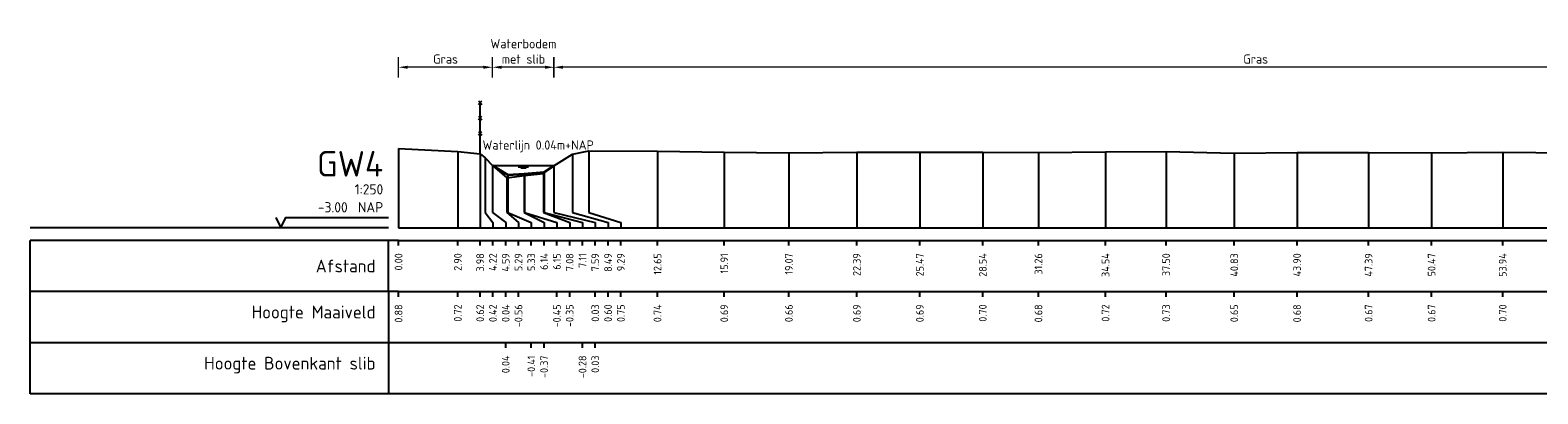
# Model space of a CAD drawing. Header units: metres. Extents: x 132725 to 140175, y 414354 to 417094.
# Tile 17 of 40: x 139683 to 139756, y 416888 to 416906. Entities that reach past the tile are written whole.
import ezdxf
from ezdxf.enums import TextEntityAlignment as Align

# ---------------------------------------------------------------- set-up
doc = ezdxf.new("R2010")
doc.units = ezdxf.units.M
doc.header["$PDMODE"] = 35
doc.header["$PDSIZE"] = 0.075
doc.layers.get('Defpoints').update_dxf_attribs({"true_color": 0x806000})
for name, color, linetype, lineweight in [('B-ME-GW-MAAIVELD-GD', 8, 'GW-MAAIVELD', 25), ('B-ME-IE-TERREINAFSCHEIDING_KUNSTMATIG_RASTERHEKWERK-SD', 20, 'Continuous', 25), ('X-ME-AL-PROFIEL_BOVENKANT SLIB-GD', 42, 'Continuous', 35), ('X-XX-AL-DETAIL1-M', 7, 'Continuous', 18), ('X-XX-AL-NAP-T18', 7, 'Continuous', 18)]:
    doc.layers.add(name, color=color, linetype=linetype, lineweight=lineweight)
doc.layers.add('X-ME-AL-PROFIEL_WATERLIJN-GD', color=150, linetype='Continuous')
doc.layers.add('X-ME-AL-PROFIELRASTER-S', color=7, linetype='Continuous')
doc.styles.add('NLCS-ISO-ANNOTATIEF-T18', font='NLCS-ISO.ttf', dxfattribs={"height": 1.8})
doc.styles.add('NLCS-ISO-ANNOTATIVE-T18', font='NLCS-ISO.ttf', dxfattribs={"height": 1.8})
doc.linetypes.add('GW-MAAIVELD', pattern='A,12,[40,NLCS.SHX,S=1,R=0,X=0,Y=-0.5],12', length=24)
doc.dimstyles.new('NLCS-ANNOTATIEF-T18-PIJL_L2_H0', dxfattribs={"dimtxt": 2.5, "dimasz": 1.8, "dimexe": 2, "dimexo": 2, "dimgap": 0.7, "dimtad": 1, "dimzin": 0, "dimdsep": 46, "dimtxsty": 'NLCS-ISO-ANNOTATIEF-T18', "dimcen": 0, "dimdle": 2, "dimclrd": 256, "dimclre": 256, "dimclrt": 10, "dimaunit": 2, "dimadec": 0, "dimazin": 0, "dimtfac": 1, "dimtdec": 3, "dimtofl": 0, "dimtmove": 0, "dimatfit": 3, "dimfxl": 2, "dimfxlon": 1, "dimtfillclr": 256, "dimtolj": 1, "dimtzin": 0, "dimlwd": -1, "dimlwe": -1, "dimarcsym": 0})

# ---------------------------------------------------------------- blocks, each defined once
blk = doc.blocks.new('SAL-PROFIELRASTER-D')
at = {"color": 0, "linetype": 'ByBlock', "lineweight": -2, "flags": 128}
for points in [[(-2, 0), (-72, 0)], [(-24, 2), (-23, 0), (-22, 2), (-2, 2)], [(-72, -12.5), (-72, -2.5)], [(0, -2.5), (-72, -2.5)], [(-2, -12.5), (-2, -2.5)], [(0, -12.5), (-72, -12.5)]]:
    blk.add_lwpolyline(points, dxfattribs=at)
at = {"color": 0, "linetype": 'ByBlock', "lineweight": -2, "style": 'NLCS-ISO-ANNOTATIVE-T18'}
blk.add_text('NAP', height=2, dxfattribs=at).set_placement((-3, 3), align=Align.RIGHT)
blk.add_text('Afstand', height=2.5, dxfattribs=at).set_placement((-4.5, -7.5), align=Align.MIDDLE_RIGHT)
for tag, height, p in [('PROFIELNR', 5, (-3, 10)), ('SCHAAL', 2, (-3, 6.5)), ('NAP', 2, (-9.94, 3))]:
    blk.add_attdef(tag, text='', height=height, dxfattribs=at).set_placement(p, align=Align.RIGHT)
blk = doc.blocks.new('SAL-PROFIELRASTER_BALK_EIND1-D')
at = {"color": 0, "linetype": 'ByBlock', "lineweight": -2, "flags": 128}
for points in [[(0, 0), (1, 0)], [(0, -2.5), (1, -2.5)], [(0, -12.5), (1, -12.5)]]:
    blk.add_lwpolyline(points, dxfattribs=at)
blk = doc.blocks.new('SAL-PROFIELRASTER_BALK-D')
at = {"color": 0, "linetype": 'ByBlock', "lineweight": -2}
for p, q in [((-72, -12.5), (-72, -2.5)), ((-2, -2.5), (-2, -12.5)), ((0, -12.5), (-72, -12.5))]:
    blk.add_line(p, q, dxfattribs=at)
at = {"color": 0, "linetype": 'ByBlock', "lineweight": -2, "style": 'NLCS-ISO-ANNOTATIVE-T18'}
for tag, height, p in [('TITEL1', 2.5, (-4.5, -6.5)), ('TITEL2', 1.5, (-4.5, -9.5))]:
    blk.add_attdef(tag, text='', height=height, dxfattribs=at).set_placement(p, align=Align.MIDDLE_RIGHT)
blk = doc.blocks.new('SAL-PROFIELRASTER_BALK_EIND2-D')
at = {"color": 0, "linetype": 'ByBlock', "lineweight": -2}
blk.add_line((1, -12.5), (0, -12.5), dxfattribs=at)
blk = doc.blocks.new('SAL-PROFIELRASTER_BALK_DATA-D')
at = {"color": 0, "linetype": 'ByBlock', "lineweight": -2}
blk.add_lwpolyline([(0, -3.5), (0, -2.5)], dxfattribs=at)
at = {"color": 0, "linetype": 'ByBlock', "lineweight": -2, "style": 'NLCS-ISO-ANNOTATIVE-T18'}
blk.add_attdef('GETAL', text='', height=1.5, rotation=90, dxfattribs=at).set_placement((0.75, -5), align=Align.RIGHT)
blk = doc.blocks.new('SAL-PROFIELRASTER_AANHAAL-D')
at = {"color": 9, "linetype": 'ByBlock', "lineweight": -2, "flags": 128}
blk.add_lwpolyline([(0, 1), (0, 0)], dxfattribs=at)
blk = doc.blocks.new('SAL-PROFIELRASTER_AANHAAL_STAGGER-D')
at = {"color": 9, "linetype": 'ByBlock', "lineweight": -2, "flags": 128}
for points in [[(0, 0), (0, -0.25)], [(0, -0.25), (1, -0.75)], [(1, -0.75), (1, -1)]]:
    blk.add_lwpolyline(points, dxfattribs=at)
blk = doc.blocks.new('*D81')
at = {"layer": 'Defpoints', "color": 0, "transparency": 16777216}
for p in [(139705.417, 416903.701), (139705.417, 416898.897), (139708.433, 416898.897)]:
    blk.add_point(p, dxfattribs=at)
at = {"layer": 'X-XX-AL-DETAIL1-M', "transparency": 16777216}
for p, q in [((139705.417, 416903.201), (139705.417, 416904.201)), ((139708.433, 416903.201), (139708.433, 416904.201)), ((139707.983, 416903.701), (139705.867, 416903.701))]:
    blk.add_line(p, q, dxfattribs=at)
for points in [[(139705.867, 416903.776), (139705.867, 416903.626), (139705.417, 416903.701)], [(139707.983, 416903.776), (139707.983, 416903.626), (139708.433, 416903.701)]]:
    blk.add_solid(points, dxfattribs=at)
at = {"layer": 'X-XX-AL-DETAIL1-M', "color": 10, "transparency": 16777216, "insert": (139706.925, 416904.476), "char_height": 0.45, "attachment_point": 5, "style": 'NLCS-ISO-ANNOTATIEF-T18'}
blk.add_mtext('\\A1;Waterbodem\\Pmet slib', dxfattribs=at)
blk = doc.blocks.new('*D84')
at = {"layer": 'Defpoints', "color": 0, "transparency": 16777216}
for p in [(139708.413, 416903.701), (139708.413, 416898.884), (139776.943, 416898.9)]:
    blk.add_point(p, dxfattribs=at)
at = {"layer": 'X-XX-AL-DETAIL1-M', "transparency": 16777216}
for p, q in [((139708.413, 416903.201), (139708.413, 416904.201)), ((139776.943, 416903.201), (139776.943, 416904.201)), ((139776.493, 416903.701), (139708.863, 416903.701))]:
    blk.add_line(p, q, dxfattribs=at)
for points in [[(139708.863, 416903.776), (139708.863, 416903.626), (139708.413, 416903.701)], [(139776.493, 416903.776), (139776.493, 416903.626), (139776.943, 416903.701)]]:
    blk.add_solid(points, dxfattribs=at)
at = {"layer": 'X-XX-AL-DETAIL1-M', "color": 10, "transparency": 16777216, "insert": (139742.699, 416904.101), "char_height": 0.45, "attachment_point": 5, "style": 'NLCS-ISO-ANNOTATIEF-T18'}
blk.add_mtext('\\A1;Gras', dxfattribs=at)
blk = doc.blocks.new('*D85')
at = {"layer": 'Defpoints', "color": 0, "transparency": 16777216}
for p in [(139700.824, 416903.701), (139700.824, 416899.736), (139705.417, 416898.897)]:
    blk.add_point(p, dxfattribs=at)
at = {"layer": 'X-XX-AL-DETAIL1-M', "transparency": 16777216}
for p, q in [((139700.824, 416903.201), (139700.824, 416904.201)), ((139705.417, 416903.201), (139705.417, 416904.201)), ((139704.967, 416903.701), (139701.274, 416903.701))]:
    blk.add_line(p, q, dxfattribs=at)
for points in [[(139701.274, 416903.776), (139701.274, 416903.626), (139700.824, 416903.701)], [(139704.967, 416903.776), (139704.967, 416903.626), (139705.417, 416903.701)]]:
    blk.add_solid(points, dxfattribs=at)
at = {"layer": 'X-XX-AL-DETAIL1-M', "color": 10, "transparency": 16777216, "insert": (139703.121, 416904.101), "char_height": 0.45, "attachment_point": 5, "style": 'NLCS-ISO-ANNOTATIEF-T18'}
blk.add_mtext('\\A1;Gras', dxfattribs=at)
blk = doc.blocks.new('SIE-RASTERHEKWERK-SOD')
at = {"flags": 128}
for points in [[(-0.035, 1.035), (0.035, 0.965)], [(-0.035, 0.965), (0, 1), (0.035, 1.035)], [(0, 0), (0, 1)], [(-0.035, 0.735), (0.035, 0.665)], [(-0.035, 0.665), (0, 0.7), (0.035, 0.735)], [(-0.035, 0.435), (0.035, 0.365)], [(-0.035, 0.365), (0, 0.4), (0.035, 0.435)]]:
    blk.add_lwpolyline(points, dxfattribs=at)

msp = doc.modelspace()

# ---------------------------------------------------------------- linework, layer by layer
at = {"layer": 'B-ME-GW-MAAIVELD-GD', "ltscale": 0.1}
msp.add_lwpolyline([(139700.824, 416899.736), (139703.72, 416899.577), (139704.809, 416899.471), (139705.048, 416899.275), (139705.417, 416898.897), (139706.119, 416898.294), (139706.972, 416898.404), (139707.905, 416898.506), (139708.413, 416898.884), (139709.319, 416899.451), (139710.113, 416899.607), (139713.477, 416899.599), (139716.737, 416899.547), (139719.894, 416899.514), (139723.213, 416899.545), (139726.292, 416899.549), (139729.366, 416899.555), (139732.087, 416899.535), (139735.366, 416899.571), (139738.325, 416899.58), (139741.653, 416899.508), (139744.721, 416899.534), (139748.219, 416899.525), (139751.297, 416899.523), (139754.769, 416899.552), (139757.993, 416899.509)], dxfattribs=at)
at = {"layer": 'X-ME-AL-PROFIEL_BOVENKANT SLIB-GD'}
msp.add_lwpolyline([(139705.417, 416898.897), (139706.156, 416898.443), (139706.965, 416898.489), (139707.938, 416898.577), (139708.413, 416898.884)], dxfattribs=at)
at = {"layer": 'X-ME-AL-PROFIEL_WATERLIJN-GD'}
for points in [[(139705.417, 416898.897), (139708.433, 416898.897)], [(139706.675, 416898.835), (139707.175, 416898.835)], [(139706.8, 416898.776), (139707.05, 416898.776)]]:
    msp.add_lwpolyline(points, dxfattribs=at)

# ---------------------------------------------------------------- block references
at = {"layer": 'B-ME-IE-TERREINAFSCHEIDING_KUNSTMATIG_RASTERHEKWERK-SD', "xscale": 2.5, "yscale": 2.5, "zscale": 2.5}
msp.add_blockref('SIE-RASTERHEKWERK-SOD', (139704.809, 416899.471), dxfattribs=at)
at = {"layer": 'X-ME-AL-PROFIELRASTER-S'}
for p, yscale in [((139700.824, 416895.855), 3.881), ((139703.72, 416895.855), 3.722), ((139704.809, 416895.855), 3.616), ((139705.048, 416896.855), 2.42), ((139709.319, 416896.855), 2.596), ((139710.113, 416896.855), 2.752), ((139713.477, 416895.855), 3.744), ((139716.737, 416895.855), 3.692), ((139719.894, 416895.855), 3.659), ((139723.213, 416895.855), 3.69), ((139726.292, 416895.855), 3.694), ((139729.366, 416895.855), 3.7), ((139732.087, 416895.855), 3.68), ((139735.366, 416895.855), 3.716), ((139738.325, 416895.855), 3.725), ((139741.653, 416895.855), 3.653), ((139744.721, 416895.855), 3.679), ((139748.219, 416895.855), 3.67), ((139751.297, 416895.855), 3.668), ((139754.769, 416895.855), 3.697), ((139705.417, 416896.855), 2.042), ((139705.417, 416896.855), 2.042), ((139705.417, 416896.855), 2.042), ((139705.417, 416896.855), 2.042), ((139706.119, 416896.855), 1.439), ((139706.156, 416896.855), 1.588), ((139706.965, 416896.855), 1.634), ((139706.972, 416896.855), 1.549), ((139707.905, 416896.855), 1.651), ((139707.938, 416896.855), 1.722), ((139708.413, 416896.855), 2.029), ((139708.413, 416896.855), 2.029), ((139708.413, 416896.855), 2.029), ((139708.413, 416896.855), 2.029)]:
    msp.add_blockref('SAL-PROFIELRASTER_AANHAAL-D', p, dxfattribs=dict(at, yscale=yscale))
at = {"layer": 'X-ME-AL-PROFIELRASTER-S', "xscale": 0.25, "yscale": 0.25, "zscale": 0.25}
for name, p, values in [('SAL-PROFIELRASTER-D', (139700.824, 416895.855), {'PROFIELNR': 'GW4', 'SCHAAL': '1:250', 'NAP': '-3.00'}), ('SAL-PROFIELRASTER_BALK_DATA-D', (139700.824, 416895.855), {'GETAL': '0.00'}), ('SAL-PROFIELRASTER_BALK_DATA-D', (139703.72, 416895.855), {'GETAL': '2.90'}), ('SAL-PROFIELRASTER_BALK_DATA-D', (139704.809, 416895.855), {'GETAL': '3.98'}), ('SAL-PROFIELRASTER_BALK_DATA-D', (139705.434, 416895.855), {'GETAL': '4.22'}), ('SAL-PROFIELRASTER_BALK_DATA-D', (139706.059, 416895.855), {'GETAL': '4.59'}), ('SAL-PROFIELRASTER_BALK_DATA-D', (139706.059, 416895.855), {'GETAL': '4.59'}), ('SAL-PROFIELRASTER_BALK_DATA-D', (139706.059, 416895.855), {'GETAL': '4.59'}), ('SAL-PROFIELRASTER_BALK_DATA-D', (139706.059, 416895.855), {'GETAL': '4.59'}), ('SAL-PROFIELRASTER_BALK_DATA-D', (139706.684, 416895.855), {'GETAL': '5.29'}), ('SAL-PROFIELRASTER_BALK_DATA-D', (139707.309, 416895.855), {'GETAL': '5.33'}), ('SAL-PROFIELRASTER_BALK_DATA-D', (139707.934, 416895.855), {'GETAL': '6.14'}), ('SAL-PROFIELRASTER_BALK_DATA-D', (139708.559, 416895.855), {'GETAL': '6.15'}), ('SAL-PROFIELRASTER_BALK_DATA-D', (139709.184, 416895.855), {'GETAL': '7.08'}), ('SAL-PROFIELRASTER_BALK_DATA-D', (139709.809, 416895.855), {'GETAL': '7.11'}), ('SAL-PROFIELRASTER_BALK_DATA-D', (139710.434, 416895.855), {'GETAL': '7.59'}), ('SAL-PROFIELRASTER_BALK_DATA-D', (139710.434, 416895.855), {'GETAL': '7.59'}), ('SAL-PROFIELRASTER_BALK_DATA-D', (139710.434, 416895.855), {'GETAL': '7.59'}), ('SAL-PROFIELRASTER_BALK_DATA-D', (139710.434, 416895.855), {'GETAL': '7.59'}), ('SAL-PROFIELRASTER_BALK_DATA-D', (139711.059, 416895.855), {'GETAL': '8.49'}), ('SAL-PROFIELRASTER_BALK_DATA-D', (139711.684, 416895.855), {'GETAL': '9.29'}), ('SAL-PROFIELRASTER_BALK_DATA-D', (139713.477, 416895.855), {'GETAL': '12.65'}), ('SAL-PROFIELRASTER_BALK_DATA-D', (139716.737, 416895.855), {'GETAL': '15.91'}), ('SAL-PROFIELRASTER_BALK_DATA-D', (139719.894, 416895.855), {'GETAL': '19.07'}), ('SAL-PROFIELRASTER_BALK_DATA-D', (139723.213, 416895.855), {'GETAL': '22.39'}), ('SAL-PROFIELRASTER_BALK_DATA-D', (139726.292, 416895.855), {'GETAL': '25.47'}), ('SAL-PROFIELRASTER_BALK_DATA-D', (139729.366, 416895.855), {'GETAL': '28.54'}), ('SAL-PROFIELRASTER_BALK_DATA-D', (139732.087, 416895.855), {'GETAL': '31.26'}), ('SAL-PROFIELRASTER_BALK_DATA-D', (139735.366, 416895.855), {'GETAL': '34.54'}), ('SAL-PROFIELRASTER_BALK_DATA-D', (139738.325, 416895.855), {'GETAL': '37.50'}), ('SAL-PROFIELRASTER_BALK_DATA-D', (139741.653, 416895.855), {'GETAL': '40.83'}), ('SAL-PROFIELRASTER_BALK_DATA-D', (139744.721, 416895.855), {'GETAL': '43.90'}), ('SAL-PROFIELRASTER_BALK_DATA-D', (139748.219, 416895.855), {'GETAL': '47.39'}), ('SAL-PROFIELRASTER_BALK_DATA-D', (139751.297, 416895.855), {'GETAL': '50.47'}), ('SAL-PROFIELRASTER_BALK_DATA-D', (139754.769, 416895.855), {'GETAL': '53.94'}), ('SAL-PROFIELRASTER_BALK-D', (139700.824, 416893.355), {'TITEL1': 'Hoogte Maaiveld'}), ('SAL-PROFIELRASTER_BALK_DATA-D', (139700.824, 416893.355), {'GETAL': '0.88'}), ('SAL-PROFIELRASTER_BALK_DATA-D', (139703.72, 416893.355), {'GETAL': '0.72'}), ('SAL-PROFIELRASTER_BALK_DATA-D', (139704.809, 416893.355), {'GETAL': '0.62'}), ('SAL-PROFIELRASTER_BALK_DATA-D', (139705.434, 416893.355), {'GETAL': '0.42'}), ('SAL-PROFIELRASTER_BALK_DATA-D', (139706.059, 416893.355), {'GETAL': '0.04'}), ('SAL-PROFIELRASTER_BALK_DATA-D', (139706.684, 416893.355), {'GETAL': '-0.56'}), ('SAL-PROFIELRASTER_BALK_DATA-D', (139708.559, 416893.355), {'GETAL': '-0.45'}), ('SAL-PROFIELRASTER_BALK_DATA-D', (139709.184, 416893.355), {'GETAL': '-0.35'}), ('SAL-PROFIELRASTER_BALK_DATA-D', (139710.434, 416893.355), {'GETAL': '0.03'}), ('SAL-PROFIELRASTER_BALK_DATA-D', (139711.059, 416893.355), {'GETAL': '0.60'}), ('SAL-PROFIELRASTER_BALK_DATA-D', (139711.684, 416893.355), {'GETAL': '0.75'}), ('SAL-PROFIELRASTER_BALK_DATA-D', (139713.477, 416893.355), {'GETAL': '0.74'}), ('SAL-PROFIELRASTER_BALK_DATA-D', (139716.737, 416893.355), {'GETAL': '0.69'}), ('SAL-PROFIELRASTER_BALK_DATA-D', (139719.894, 416893.355), {'GETAL': '0.66'}), ('SAL-PROFIELRASTER_BALK_DATA-D', (139723.213, 416893.355), {'GETAL': '0.69'}), ('SAL-PROFIELRASTER_BALK_DATA-D', (139726.292, 416893.355), {'GETAL': '0.69'}), ('SAL-PROFIELRASTER_BALK_DATA-D', (139729.366, 416893.355), {'GETAL': '0.70'}), ('SAL-PROFIELRASTER_BALK_DATA-D', (139732.087, 416893.355), {'GETAL': '0.68'}), ('SAL-PROFIELRASTER_BALK_DATA-D', (139735.366, 416893.355), {'GETAL': '0.72'}), ('SAL-PROFIELRASTER_BALK_DATA-D', (139738.325, 416893.355), {'GETAL': '0.73'}), ('SAL-PROFIELRASTER_BALK_DATA-D', (139741.653, 416893.355), {'GETAL': '0.65'}), ('SAL-PROFIELRASTER_BALK_DATA-D', (139744.721, 416893.355), {'GETAL': '0.68'}), ('SAL-PROFIELRASTER_BALK_DATA-D', (139748.219, 416893.355), {'GETAL': '0.67'}), ('SAL-PROFIELRASTER_BALK_DATA-D', (139751.297, 416893.355), {'GETAL': '0.67'}), ('SAL-PROFIELRASTER_BALK_DATA-D', (139754.769, 416893.355), {'GETAL': '0.70'}), ('SAL-PROFIELRASTER_BALK-D', (139700.824, 416890.855), {'TITEL1': 'Hoogte Bovenkant slib'}), ('SAL-PROFIELRASTER_BALK_DATA-D', (139706.059, 416890.855), {'GETAL': '0.04'}), ('SAL-PROFIELRASTER_BALK_DATA-D', (139707.309, 416890.855), {'GETAL': '-0.41'}), ('SAL-PROFIELRASTER_BALK_DATA-D', (139707.934, 416890.855), {'GETAL': '-0.37'}), ('SAL-PROFIELRASTER_BALK_DATA-D', (139709.809, 416890.855), {'GETAL': '-0.28'}), ('SAL-PROFIELRASTER_BALK_DATA-D', (139710.434, 416890.855), {'GETAL': '0.03'})]:
    msp.add_blockref(name, p, dxfattribs=at).add_auto_attribs(values)
at = {"layer": 'X-ME-AL-PROFIELRASTER-S'}
for p, xscale, zscale in [((139705.048, 416896.855), 0.3854361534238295, 0.3854361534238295), ((139705.417, 416896.855), 0.6415670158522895, 0.6415670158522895), ((139705.417, 416896.855), 0.6415670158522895, 0.6415670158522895), ((139705.417, 416896.855), 0.6415670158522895, 0.6415670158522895), ((139705.417, 416896.855), 0.6415670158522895, 0.6415670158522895), ((139706.119, 416896.855), 0.5651217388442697, 0.5651217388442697), ((139706.156, 416896.855), 1.15242149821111, 1.15242149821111), ((139706.965, 416896.855), 0.9693743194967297, 0.9693743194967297), ((139706.972, 416896.855), 1.58715336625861, 1.58715336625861), ((139707.905, 416896.855), 1.27847041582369, 1.27847041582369), ((139707.938, 416896.855), 1.87102113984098, 1.87102113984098), ((139708.413, 416896.855), 2.02136732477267, 2.02136732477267), ((139708.413, 416896.855), 2.02136732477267, 2.02136732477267), ((139708.413, 416896.855), 2.02136732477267, 2.02136732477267), ((139708.413, 416896.855), 2.02136732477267, 2.02136732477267), ((139709.319, 416896.855), 1.74011807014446, 1.74011807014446), ((139710.113, 416896.855), 1.571075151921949, 1.571075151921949)]:
    msp.add_blockref('SAL-PROFIELRASTER_AANHAAL_STAGGER-D', p, dxfattribs=dict(at, xscale=xscale, zscale=zscale))
at = {"layer": 'X-ME-AL-PROFIELRASTER-S', "xscale": 313.5, "yscale": 0.25, "zscale": 308.2663785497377}
for name, p in [('SAL-PROFIELRASTER_BALK_EIND1-D', (139700.824, 416895.855)), ('SAL-PROFIELRASTER_BALK_EIND2-D', (139700.824, 416893.355)), ('SAL-PROFIELRASTER_BALK_EIND2-D', (139700.824, 416890.855))]:
    msp.add_blockref(name, p, dxfattribs=at)

# ---------------------------------------------------------------- texts
at = {"layer": 'X-XX-AL-NAP-T18', "color": 10, "insert": (139704.928, 416899.538), "char_height": 0.45, "width": 15.43377, "attachment_point": 7, "style": 'NLCS-ISO-ANNOTATIEF-T18'}
msp.add_mtext('Waterlijn 0.04m+NAP', dxfattribs=at)

# ---------------------------------------------------------------- dimensions: what is measured, and where the dimension line sits
at = {"layer": 'X-XX-AL-DETAIL1-M'}
for base, p1, p2, text, picture, middle in [((139705.417, 416903.701), (139708.433, 416898.897), (139705.417, 416898.897), 'Waterbodem\\Pmet slib', '*D81', (139706.925, 416903.701)), ((139700.824, 416903.701), (139705.417, 416898.897), (139700.824, 416899.736), 'Gras', '*D85', (139703.121, 416903.701)), ((139708.413, 416903.701), (139776.943, 416898.9), (139708.413, 416898.884), 'Gras', '*D84', (139742.699, 416903.701))]:
    dim = msp.add_linear_dim(base=base, p1=p1, p2=p2, text=text, dimstyle='NLCS-ANNOTATIEF-T18-PIJL_L2_H0', dxfattribs=at)
    dim.commit()
    dim.dimension.update_dxf_attribs({"geometry": picture, "text_midpoint": middle, "dimtype": 160})

doc.saveas('drawing.dxf')
